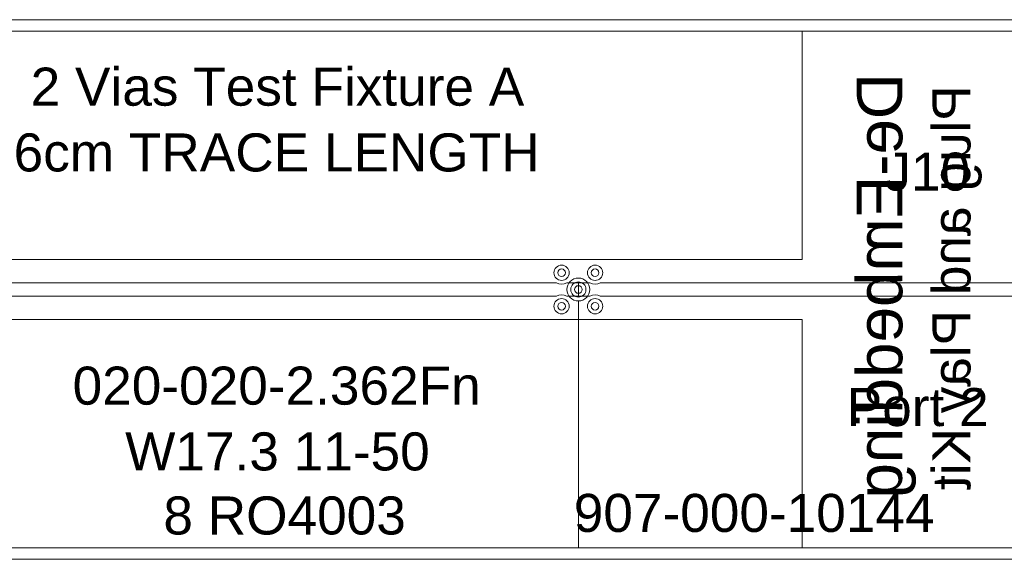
# Model space of a CAD drawing. Header units: inches. Extents: x 0 to 11.5, y 0 to 7.4.
# Tile 21 of 21: x 9 to 10.3, y 5.1 to 5.8. Entities that reach past the tile are written whole.
import ezdxf
from ezdxf.enums import TextEntityAlignment as Align

# ---------------------------------------------------------------- set-up
doc = ezdxf.new("R2010")
doc.units = ezdxf.units.IN
for name, color, linetype in [('FAB', 7, 'Continuous'), ('L01', 80, 'Continuous'), ('L02', 172, 'Continuous'), ('L03', 172, 'Continuous'), ('L04', 172, 'Continuous'), ('OUTLINE', 7, 'Continuous'), ('PLATED', 8, 'Continuous'), ('SSB-BLUE', 140, 'Continuous'), ('SSB-WHITE', 8, 'Continuous'), ('SST-BLUE', 174, 'Continuous')]:
    doc.layers.add(name, color=color, linetype=linetype)
doc.styles.get("Standard").update_dxf_attribs({"font": 'arial.ttf'})

msp = doc.modelspace()

# ---------------------------------------------------------------- linework, layer by layer
at = {"layer": 'FAB', "lineweight": 0}
for p, q in [((10.53316014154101, 5.821147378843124), (8.171160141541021, 5.821147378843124)), ((8.171160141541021, 5.112147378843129), (10.53316014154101, 5.112147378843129))]:
    msp.add_line(p, q, dxfattribs=at)
at = {"layer": 'L01', "lineweight": 0}
msp.add_lwpolyline([(9.774499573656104, 5.457997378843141), (10.483160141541, 5.457997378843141), (10.53316014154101, 5.461147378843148), (10.53316014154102, 5.461147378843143), (10.53316014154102, 5.472147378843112), (10.53316014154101, 5.472147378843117), (10.483160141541, 5.475297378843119), (9.774499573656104, 5.475297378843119, -0.2412489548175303), (9.760820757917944, 5.475297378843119), (9.745660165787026, 5.475297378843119), (9.745660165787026, 5.457997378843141), (9.760820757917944, 5.457997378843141, -0.2412489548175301)], format="xyb", close=True, dxfattribs=at)
for centre in [(9.723660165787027, 5.488647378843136), (9.767660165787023, 5.488647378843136), (9.745660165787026, 5.466647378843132), (9.723660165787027, 5.444647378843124), (9.767660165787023, 5.444647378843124)]:
    msp.add_circle(centre, 0.01, dxfattribs=at)
at = {"layer": 'L02', "lineweight": 0}
msp.add_lwpolyline([(8.958660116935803, 5.451647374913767), (8.958660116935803, 5.127147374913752), (8.171160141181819, 5.127147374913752), (8.171160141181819, 5.806147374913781), (10.53316014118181, 5.806147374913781), (10.53316014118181, 5.127147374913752), (9.74566016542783, 5.127147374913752), (9.74566016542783, 5.451647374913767, 2762.44244273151), (9.745638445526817, 5.451647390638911), (9.745638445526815, 5.127147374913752), (8.958681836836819, 5.127147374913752), (8.958681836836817, 5.451647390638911, 2762.44244273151)], format="xyb", close=True, dxfattribs=at)
at = {"layer": 'L03', "lineweight": 0}
msp.add_lwpolyline([(8.958660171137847, 5.451647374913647), (8.958660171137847, 5.127147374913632), (8.201160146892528, 5.127147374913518), (8.201160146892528, 5.806147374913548), (10.50316014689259, 5.806147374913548), (10.50316014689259, 5.127147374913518), (9.745660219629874, 5.127147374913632), (9.745660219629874, 5.451647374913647, 2762.44244273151), (9.74563849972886, 5.451647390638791), (9.745638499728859, 5.127147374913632), (8.958681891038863, 5.127147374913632), (8.95868189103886, 5.451647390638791, 2762.44244273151)], format="xyb", close=True, dxfattribs=at)
at = {"layer": 'L04', "lineweight": 0}
msp.add_lwpolyline([(8.987499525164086, 5.475297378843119), (9.716820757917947, 5.475297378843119, 0.2412489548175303), (9.730499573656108, 5.475297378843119), (9.745660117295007, 5.475297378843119), (9.745660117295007, 5.457997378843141), (9.730499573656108, 5.457997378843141, 0.2412489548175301), (9.716820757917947, 5.457997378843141), (8.987499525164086, 5.457997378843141, 0.2412489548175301), (8.973820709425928, 5.457997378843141), (8.958660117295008, 5.457997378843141), (8.958660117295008, 5.475297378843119), (8.973820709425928, 5.475297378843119, 0.2412489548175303)], format="xyb", close=True, dxfattribs=at)
for centre in [(9.723660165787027, 5.488647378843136), (9.767660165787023, 5.488647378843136), (9.745660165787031, 5.466647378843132), (9.723660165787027, 5.444647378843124), (9.767660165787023, 5.444647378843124)]:
    msp.add_circle(centre, 0.01, dxfattribs=at)
at = {"layer": 'OUTLINE', "lineweight": 0}
msp.add_lwpolyline([(8.171160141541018, 5.821147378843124), (8.171160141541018, 5.112147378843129), (10.53316014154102, 5.112147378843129), (10.53316014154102, 5.821147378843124)], close=True, dxfattribs=at)
at = {"layer": 'PLATED', "lineweight": 0}
for centre in [(9.723660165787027, 5.488647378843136), (9.767660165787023, 5.488647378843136), (9.745660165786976, 5.466647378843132), (9.723660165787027, 5.444647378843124), (9.767660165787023, 5.444647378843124)]:
    msp.add_circle(centre, 0.005, dxfattribs=at)
at = {"layer": 'SSB-WHITE', "lineweight": 0}
for points in [[(8.664660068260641, 5.806147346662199), (10.03966006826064, 5.806147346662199), (10.03966006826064, 5.506147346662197), (8.664660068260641, 5.506147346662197)], [(8.664660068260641, 5.127147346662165), (10.03966006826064, 5.127147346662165), (10.03966006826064, 5.427147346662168), (8.664660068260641, 5.427147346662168)]]:
    msp.add_lwpolyline(points, close=True, dxfattribs=at)

# ---------------------------------------------------------------- texts
at = {"layer": 'FAB', "lineweight": 0}
msp.add_text('907-000-10144', height=0.05, dxfattribs=at).set_placement((9.97650482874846, 5.173139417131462), align=Align.MIDDLE_CENTER)
at = {"layer": 'SSB-BLUE', "lineweight": 0, "text_generation_flag": 2}
for s, height, p in [('De-Embedding', 0.06, (10.14104665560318, 5.471471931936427)), ('Plug and Play Kit', 0.05, (10.23550978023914, 5.469063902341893))]:
    msp.add_text(s, height=height, rotation=90, dxfattribs=at).set_placement(p, align=Align.MIDDLE_CENTER)
at = {"layer": 'SST-BLUE', "lineweight": 0}
for s, p in [('2 Vias Test Fixture A', (9.3505339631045, 5.733162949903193)), ('6cm TRACE LENGTH', (9.349485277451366, 5.646731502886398)), ('J10', (10.20376827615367, 5.621550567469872)), ('020-020-2.362Fn', (9.349485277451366, 5.340351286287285)), ('Port 2', (10.19123394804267, 5.312182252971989)), ('W17.3 11-50', (9.3505339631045, 5.253919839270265)), ('907-000-10144', (9.976504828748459, 5.173139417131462)), ('8 RO4003', (9.35992625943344, 5.16974786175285))]:
    msp.add_text(s, height=0.05, dxfattribs=at).set_placement(p, align=Align.MIDDLE_CENTER)

doc.saveas('drawing.dxf')
